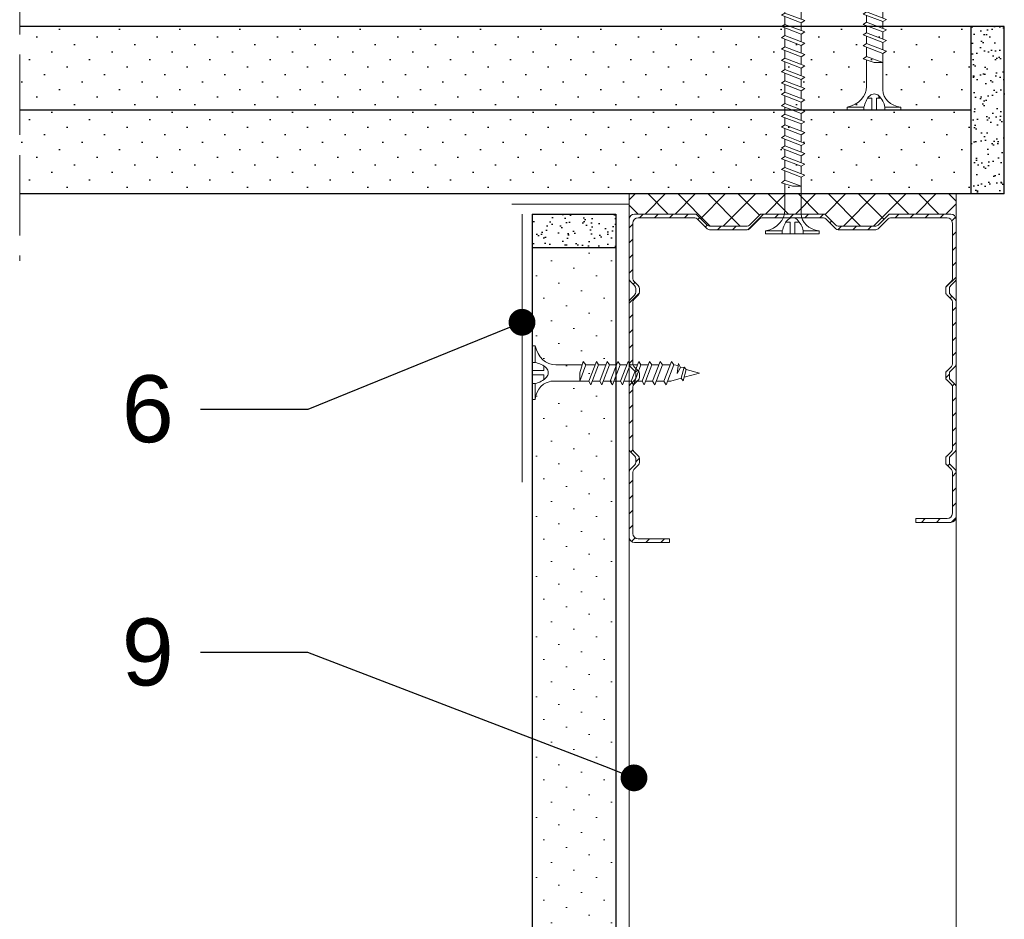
# Model space of a CAD drawing. Header units: millimetres. Extents: x 1245 to 3478, y 520 to 1092.
# Tile 6 of 16: x 2112 to 2259, y 723 to 858. Entities that reach past the tile are written whole.
import ezdxf
from ezdxf import colors
from ezdxf.entities.mleader import LeaderData, LeaderLine
from ezdxf.math import Vec2, Vec3

# ---------------------------------------------------------------- set-up
doc = ezdxf.new("R2010")
doc.units = ezdxf.units.MM
doc.linetypes.add('ACAD_ISO02W100', pattern=[15, 12, -3])
for name, color, linetype, lineweight in [('_RIGIPS AKCESORIA', 7, 'Continuous', 18), ('_RIGIPS G-K', 7, 'Continuous', 25), ('_RIGIPS PROFIL', 7, 'Continuous', 18), ('KRESKOWANIE', 7, 'Continuous', 9), ('OPISY', 7, 'Continuous', 9), ('PRZERYWANA', 7, 'ACAD_ISO02W100', 9)]:
    doc.layers.add(name, color=color, linetype=linetype, lineweight=lineweight)
doc.styles.get("Standard").update_dxf_attribs({"font": 'arial.ttf'})
pattern_1 = [(315, (4557.007, -132.7324), (-1.122532, -3.367596), [0, -3.175])]

# ---------------------------------------------------------------- blocks, each defined once
blk = doc.blocks.new('TN 25')
at = {"layer": '_RIGIPS AKCESORIA'}
for p, q in [((0, -0.84), (0, 7.16)), ((0, 7.16), (0.46, 7.16)), ((0.46, 7.16), (0.46, 4.78)), ((0.46, 4.78), (0, 4.78)), ((3.02, 4.46), (8.47, 4.46)), ((7.12, 4.46), (7.12, 3.18)), ((8.03, 2.01), (7.12, 4.46)), ((8.47, 4.46), (8.79, 5)), ((9.61, 1.51), (8.47, 4.46)), ((8.79, 5), (9.93, 2.01)), ((9, 4.46), (10.1, 4.46)), ((10.1, 4.46), (10.41, 5)), ((11.23, 1.51), (10.1, 4.46)), ((10.41, 5), (11.56, 2.01)), ((10.62, 4.46), (11.67, 4.46)), ((11.67, 4.46), (11.99, 5)), ((12.81, 1.51), (11.67, 4.46)), ((11.99, 5), (13.14, 2.01)), ((12.2, 4.46), (13.21, 4.46)), ((13.21, 4.46), (13.52, 5)), ((14.34, 1.51), (13.21, 4.46)), ((13.52, 5), (14.67, 2.01)), ((13.73, 4.46), (14.8, 4.46)), ((14.8, 4.46), (15.12, 5)), ((15.94, 1.51), (14.8, 4.46)), ((15.12, 5), (16.26, 2.01)), ((15.33, 4.46), (16.42, 4.46)), ((16.42, 4.46), (16.73, 5)), ((17.55, 1.51), (16.42, 4.46)), ((16.73, 5), (17.88, 2.01)), ((16.94, 4.46), (17.99, 4.46)), ((17.99, 4.46), (18.31, 5)), ((19.13, 1.51), (17.99, 4.46)), ((18.31, 5), (19.45, 2.01)), ((18.52, 4.46), (19.68, 4.46)), ((19.68, 4.46), (20, 5)), ((20.82, 1.51), (19.68, 4.46)), ((20, 5), (21.14, 2.01)), ((20.21, 4.46), (20.7, 4.46)), ((20.7, 4.46), (22.28, 3.98)), ((0, 3.5), (1.77, 3.5)), ((1.77, 3.5), (1.77, 4.2)), ((7.12, 3.18), (7.65, 1.53)), ((21.85, 1.83), (21.67, 3.28)), ((21.67, 3.28), (22.14, 2.4)), ((22.28, 3.98), (22.56, 4.37)), ((22.7, 2.36), (22.28, 3.98)), ((22.56, 4.37), (23.03, 2.71)), ((22.71, 3.85), (25, 3.24)), ((25, 3.24), (23.03, 2.71)), ((0, 2.83), (1.77, 2.83)), ((0.46, 1.64), (0, 1.64)), ((0.46, -0.84), (0.46, 1.64)), ((1.77, 2.83), (1.77, 2.18)), ((7.49, 2.01), (3.55, 2.01)), ((7.65, 1.53), (8.03, 2.01)), ((9.41, 2.01), (8.03, 2.01)), ((9.93, 2.01), (9.61, 1.51)), ((11.04, 2.01), (9.93, 2.01)), ((11.56, 2.01), (11.23, 1.51)), ((12.61, 2.01), (11.56, 2.01)), ((13.14, 2.01), (12.81, 1.51)), ((14.15, 2.01), (13.14, 2.01)), ((14.67, 2.01), (14.34, 1.51)), ((15.74, 2.01), (14.67, 2.01)), ((16.26, 2.01), (15.94, 1.51)), ((17.36, 2.01), (16.26, 2.01)), ((17.88, 2.01), (17.55, 1.51)), ((18.93, 2.01), (17.88, 2.01)), ((19.45, 2.01), (19.13, 1.51)), ((19.45, 2.01), (20.62, 2.01)), ((21.14, 2.01), (20.82, 1.51)), ((21.14, 2.01), (21.81, 2.12)), ((22.14, 2.4), (21.85, 1.83)), ((22.7, 2.36), (22.14, 2.4)), ((23.03, 2.71), (22.7, 2.36)), ((0, -0.84), (0.46, -0.84))]:
    blk.add_line(p, q, dxfattribs=at)
for centre, major_axis, ratio, start_param, end_param in [((3.09, 7.67), (0.17, 3.2), 0.826134, 1.773653, 3.180586), ((-0.04, 0.9), (0, 3.93), 0.848176, -0.720942, -0.151112), ((1.66, 3.18), (0, 0.895), 0.848176, -1.552777, -0.720942), ((1.66, 3.18), (0, 0.895), 0.848176, 3.862535, 4.730408), ((3.37, -1.57), (0.28, 3.57), 0.832181, 0.035984, 1.430787), ((-2.73, 15.91), (0, 14.76), 0.848176, 3.399396, 3.475072), ((0.59, 4.62), (0, 2.81), 0.848176, 3.475072, 3.862535)]:
    blk.add_ellipse(centre, major_axis=major_axis, ratio=ratio, start_param=start_param, end_param=end_param, dxfattribs=at)
blk = doc.blocks.new('CW 50 ULTRASTIL')
h = blk.add_hatch()
h.set_pattern_fill('ANSI31', color=256, scale=0.5, style=0)
h.paths.add_polyline_path([(28.56, 40.65, -0.198912), (28.71, 41), (30.21, 42.51, 0.198912), (30.36, 42.86), (30.36, 48.45, 0.198912), (30.21, 48.8), (28.71, 50.31, -0.198912), (28.56, 50.66), (28.56, 59.85, -0.198912), (28.71, 60.2), (30.21, 61.71, 0.198912), (30.36, 62.06), (30.36, 67.65, 0.198912), (30.21, 68), (28.71, 69.51, -0.198912), (28.56, 69.86), (28.56, 78.31, -0.414214), (29.36, 79.11), (37.68, 79.11, -0.198912), (38.04, 78.96), (38.74, 78.25, 0.198912), (39.1, 78.11), (39.68, 78.11, 0.198912), (40.04, 78.25), (40.74, 78.96, -0.198912), (41.1, 79.11), (50.38, 79.11, -0.198912), (50.74, 78.96), (51.44, 78.25, 0.198912), (51.8, 78.11), (52.38, 78.11, 0.198912), (52.74, 78.25), (53.44, 78.96, -0.198912), (53.8, 79.11), (63.08, 79.11, -0.198912), (63.44, 78.96), (64.14, 78.25, 0.198912), (64.5, 78.11), (65.08, 78.11, 0.198912), (65.44, 78.25), (66.14, 78.96, -0.198912), (66.5, 79.11), (75.66, 79.11, -0.414214), (76.46, 78.31), (76.46, 73.66), (77.01, 73.66), (77.01, 78.86, 0.414214), (76.21, 79.66), (66.5, 79.66, 0.198912), (66.14, 79.51), (65.44, 78.8, -0.198912), (65.08, 78.66), (64.5, 78.66, -0.198912), (64.14, 78.8), (63.44, 79.51, 0.198912), (63.08, 79.66), (53.8, 79.66, 0.198912), (53.44, 79.51), (52.74, 78.8, -0.198912), (52.38, 78.66), (51.8, 78.66, -0.198912), (51.44, 78.8), (50.74, 79.51, 0.198912), (50.38, 79.66), (41.1, 79.66, 0.198912), (40.74, 79.51), (40.04, 78.8, -0.198912), (39.68, 78.66), (39.1, 78.66, -0.198912), (38.74, 78.8), (38.04, 79.51, 0.198912), (37.68, 79.66), (28.81, 79.66, 0.414214), (28.01, 78.86), (28.01, 69.86, 0.198912), (28.16, 69.51), (29.66, 68, -0.198912), (29.81, 67.65), (29.81, 62.06, -0.198912), (29.66, 61.71), (28.16, 60.2, 0.198912), (28.01, 59.85), (28.01, 50.66, 0.198912), (28.16, 50.31), (29.66, 48.8, -0.198912), (29.81, 48.45), (29.81, 42.86, -0.198912), (29.66, 42.51), (28.16, 41, 0.198912), (28.01, 40.65), (28.01, 31.66, 0.414214), (28.81, 30.86), (37.68, 30.86, 0.198912), (38.04, 31), (38.74, 31.71, -0.198912), (39.1, 31.86), (39.68, 31.86, -0.198912), (40.04, 31.71), (40.74, 31, 0.198912), (41.1, 30.86), (50.38, 30.86, 0.198912), (50.74, 31), (51.44, 31.71, -0.198912), (51.8, 31.86), (52.38, 31.86, -0.198912), (52.74, 31.71), (53.44, 31, 0.198912), (53.8, 30.86), (63.08, 30.86, 0.198912), (63.44, 31), (64.14, 31.71, -0.198912), (64.5, 31.86), (65.08, 31.86, -0.198912), (65.44, 31.71), (66.14, 31, 0.198912), (66.5, 30.86), (73.21, 30.86, 0.414214), (74.01, 31.66), (74.01, 36.86), (73.46, 36.86), (73.46, 32.21, -0.414214), (72.66, 31.41), (66.5, 31.41, -0.198912), (66.14, 31.55), (65.44, 32.26, 0.198912), (65.08, 32.41), (64.5, 32.41, 0.198912), (64.14, 32.26), (63.44, 31.55, -0.198912), (63.08, 31.41), (53.8, 31.41, -0.198912), (53.44, 31.55), (52.74, 32.26, 0.198912), (52.38, 32.41), (51.8, 32.41, 0.198912), (51.44, 32.26), (50.74, 31.55, -0.198912), (50.38, 31.41), (41.1, 31.41, -0.198912), (40.74, 31.55), (40.04, 32.26, 0.198912), (39.68, 32.41), (39.1, 32.41, 0.198912), (38.74, 32.26), (38.04, 31.55, -0.198912), (37.68, 31.41), (29.36, 31.41, -0.414214), (28.56, 32.21)])
at = {"layer": '_RIGIPS PROFIL'}
for p, q in [((37.68, 79.66), (28.81, 79.66)), ((38.04, 79.51), (38.74, 78.8)), ((40.74, 79.51), (40.04, 78.8)), ((50.38, 79.66), (41.1, 79.66)), ((50.74, 79.51), (51.44, 78.8)), ((53.44, 79.51), (52.74, 78.8)), ((53.8, 79.66), (63.08, 79.66)), ((63.44, 79.51), (64.14, 78.8)), ((66.14, 79.51), (65.44, 78.8)), ((76.21, 79.66), (66.5, 79.66)), ((28.01, 78.86), (28.01, 69.86)), ((28.56, 78.31), (28.56, 69.86)), ((37.68, 79.11), (29.36, 79.11)), ((38.04, 78.96), (38.74, 78.25)), ((39.68, 78.66), (39.1, 78.66)), ((39.68, 78.11), (39.1, 78.11)), ((40.74, 78.96), (40.04, 78.25)), ((50.38, 79.11), (41.1, 79.11)), ((50.74, 78.96), (51.44, 78.25)), ((52.38, 78.66), (51.8, 78.66)), ((52.38, 78.11), (51.8, 78.11)), ((53.44, 78.96), (52.74, 78.25)), ((53.8, 79.11), (63.08, 79.11)), ((63.44, 78.96), (64.14, 78.25)), ((65.08, 78.66), (64.5, 78.66)), ((65.08, 78.11), (64.5, 78.11)), ((66.14, 78.96), (65.44, 78.25)), ((75.66, 79.11), (66.5, 79.11)), ((76.46, 73.66), (76.46, 78.31)), ((77.01, 73.66), (77.01, 78.86)), ((76.46, 73.66), (77.01, 73.66)), ((29.66, 68), (28.16, 69.51)), ((30.21, 68), (28.71, 69.51)), ((29.81, 67.65), (29.81, 62.06)), ((30.36, 67.65), (30.36, 62.06)), ((29.66, 61.71), (28.16, 60.2)), ((30.21, 61.71), (28.71, 60.2)), ((28.01, 59.85), (28.01, 50.66)), ((28.56, 59.85), (28.56, 50.66)), ((29.66, 48.8), (28.16, 50.31)), ((30.21, 48.8), (28.71, 50.31)), ((29.81, 42.86), (29.81, 48.45)), ((30.36, 42.86), (30.36, 48.45)), ((29.66, 42.51), (28.16, 41)), ((30.21, 42.51), (28.71, 41)), ((28.01, 31.66), (28.01, 40.65)), ((28.56, 32.21), (28.56, 40.65)), ((73.46, 36.86), (73.46, 32.21)), ((73.46, 36.86), (74.01, 36.86)), ((74.01, 36.86), (74.01, 31.66)), ((39.68, 32.41), (39.1, 32.41)), ((52.38, 32.41), (51.8, 32.41)), ((65.08, 32.41), (64.5, 32.41)), ((37.68, 31.41), (29.36, 31.41)), ((38.04, 31.55), (38.74, 32.26)), ((38.04, 31), (38.74, 31.71)), ((39.68, 31.86), (39.1, 31.86)), ((40.74, 31.55), (40.04, 32.26)), ((40.74, 31), (40.04, 31.71)), ((50.38, 31.41), (41.1, 31.41)), ((50.74, 31.55), (51.44, 32.26)), ((50.74, 31), (51.44, 31.71)), ((52.38, 31.86), (51.8, 31.86)), ((53.44, 31.55), (52.74, 32.26)), ((53.44, 31), (52.74, 31.71)), ((53.8, 31.41), (63.08, 31.41)), ((63.44, 31.55), (64.14, 32.26)), ((63.44, 31), (64.14, 31.71)), ((65.08, 31.86), (64.5, 31.86)), ((66.14, 31.55), (65.44, 32.26)), ((66.14, 31), (65.44, 31.71)), ((72.66, 31.41), (66.5, 31.41)), ((37.68, 30.86), (28.81, 30.86)), ((50.38, 30.86), (41.1, 30.86)), ((53.8, 30.86), (63.08, 30.86)), ((73.21, 30.86), (66.5, 30.86))]:
    blk.add_line(p, q, dxfattribs=at)
for centre, radius, start, end in [((28.81, 78.86), 0.8, 90, 180), ((37.68, 79.16), 0.5, 45, 90), ((41.1, 79.16), 0.5, 90, 135), ((50.38, 79.16), 0.5, 45, 90), ((53.8, 79.16), 0.5, 90, 135), ((63.08, 79.16), 0.5, 45, 90), ((66.5, 79.16), 0.5, 90, 135), ((76.21, 78.86), 0.8, 0, 90), ((29.36, 78.31), 0.8, 90, 180), ((37.68, 78.61), 0.5, 45, 90), ((39.1, 79.16), 0.5, 225, 270), ((39.1, 78.61), 0.5, 225, 270), ((39.68, 79.16), 0.5, 270, 315), ((39.68, 78.61), 0.5, 270, 315), ((41.1, 78.61), 0.5, 90, 135), ((50.38, 78.61), 0.5, 45, 90), ((51.8, 79.16), 0.5, 225, 270), ((51.8, 78.61), 0.5, 225, 270), ((52.38, 79.16), 0.5, 270, 315), ((52.38, 78.61), 0.5, 270, 315), ((53.8, 78.61), 0.5, 90, 135), ((63.08, 78.61), 0.5, 45, 90), ((64.5, 79.16), 0.5, 225, 270), ((64.5, 78.61), 0.5, 225, 270), ((65.08, 79.16), 0.5, 270, 315), ((65.08, 78.61), 0.5, 270, 315), ((66.5, 78.61), 0.5, 90, 135), ((75.66, 78.31), 0.8, 0, 90), ((28.51, 69.86), 0.5, 180, 225), ((29.06, 69.86), 0.5, 180, 225), ((29.31, 67.65), 0.5, 0, 45), ((29.86, 67.65), 0.5, 0, 45), ((29.31, 62.06), 0.5, 315, 0), ((29.86, 62.06), 0.5, 315, 0), ((28.51, 59.85), 0.5, 135, 180), ((29.06, 59.85), 0.5, 135, 180), ((28.51, 50.66), 0.5, 180, 225), ((29.06, 50.66), 0.5, 180, 225), ((29.31, 48.45), 0.5, 0, 45), ((29.86, 48.45), 0.5, 0, 45), ((29.31, 42.86), 0.5, 315, 0), ((29.86, 42.86), 0.5, 315, 0), ((28.51, 40.65), 0.5, 135, 180), ((29.06, 40.65), 0.5, 135, 180), ((39.1, 31.91), 0.5, 90, 135), ((39.68, 31.91), 0.5, 45, 90), ((51.8, 31.91), 0.5, 90, 135), ((52.38, 31.91), 0.5, 45, 90), ((64.5, 31.91), 0.5, 90, 135), ((65.08, 31.91), 0.5, 45, 90), ((28.81, 31.66), 0.8, 180, 270), ((29.36, 32.21), 0.8, 180, 270), ((37.68, 31.91), 0.5, 270, 315), ((37.68, 31.36), 0.5, 270, 315), ((39.1, 31.36), 0.5, 90, 135), ((39.68, 31.36), 0.5, 45, 90), ((41.1, 31.91), 0.5, 225, 270), ((41.1, 31.36), 0.5, 225, 270), ((50.38, 31.91), 0.5, 270, 315), ((50.38, 31.36), 0.5, 270, 315), ((51.8, 31.36), 0.5, 90, 135), ((52.38, 31.36), 0.5, 45, 90), ((53.8, 31.91), 0.5, 225, 270), ((53.8, 31.36), 0.5, 225, 270), ((63.08, 31.91), 0.5, 270, 315), ((63.08, 31.36), 0.5, 270, 315), ((64.5, 31.36), 0.5, 90, 135), ((65.08, 31.36), 0.5, 45, 90), ((66.5, 31.91), 0.5, 225, 270), ((66.5, 31.36), 0.5, 225, 270), ((72.66, 32.21), 0.8, 270, 0), ((73.21, 31.66), 0.8, 270, 0)]:
    blk.add_arc(centre, radius, start, end, dxfattribs=at)
blk = doc.blocks.new('TN 45')
at = {"layer": '_RIGIPS AKCESORIA'}
for p, q in [((0, -0.84), (0, 7.16)), ((0, 7.16), (0.46, 7.16)), ((0.46, 7.16), (0.46, 4.78)), ((0.46, 4.78), (0, 4.78)), ((3.02, 4.46), (8.47, 4.46)), ((7.12, 4.46), (7.12, 3.18)), ((8.03, 2.01), (7.12, 4.46)), ((8.47, 4.46), (8.79, 5)), ((9.61, 1.51), (8.47, 4.46)), ((8.79, 5), (9.93, 2.01)), ((9, 4.46), (10.1, 4.46)), ((10.1, 4.46), (10.41, 5)), ((11.23, 1.51), (10.1, 4.46)), ((10.41, 5), (11.56, 2.01)), ((10.62, 4.46), (11.67, 4.46)), ((11.67, 4.46), (11.99, 5)), ((12.81, 1.51), (11.67, 4.46)), ((11.99, 5), (13.14, 2.01)), ((12.2, 4.46), (13.21, 4.46)), ((13.21, 4.46), (13.52, 5)), ((14.34, 1.51), (13.21, 4.46)), ((13.52, 5), (14.67, 2.01)), ((13.73, 4.46), (14.8, 4.46)), ((14.8, 4.46), (15.12, 5)), ((15.94, 1.51), (14.8, 4.46)), ((15.12, 5), (16.26, 2.01)), ((15.33, 4.46), (16.42, 4.46)), ((16.42, 4.46), (16.73, 5)), ((17.55, 1.51), (16.42, 4.46)), ((16.73, 5), (17.88, 2.01)), ((16.94, 4.46), (17.99, 4.46)), ((17.99, 4.46), (18.31, 5)), ((19.13, 1.51), (17.99, 4.46)), ((18.31, 5), (19.45, 2.01)), ((18.52, 4.46), (19.68, 4.46)), ((19.68, 4.46), (20, 5)), ((20.82, 1.51), (19.68, 4.46)), ((20, 5), (21.14, 2.01)), ((20.21, 4.46), (21.37, 4.46)), ((21.37, 4.46), (21.69, 5)), ((22.51, 1.51), (21.37, 4.46)), ((21.69, 5), (22.83, 2.01)), ((21.9, 4.46), (23.06, 4.46)), ((23.06, 4.46), (23.38, 5)), ((24.2, 1.51), (23.06, 4.46)), ((23.38, 5), (24.52, 2.01)), ((23.59, 4.46), (24.75, 4.46)), ((24.75, 4.46), (25.07, 5)), ((25.89, 1.51), (24.75, 4.46)), ((25.07, 5), (26.21, 2.01)), ((25.28, 4.46), (26.44, 4.46)), ((26.44, 4.46), (26.76, 5)), ((27.58, 1.51), (26.44, 4.46)), ((26.76, 5), (27.9, 2.01)), ((26.96, 4.46), (28.13, 4.46)), ((28.13, 4.46), (28.45, 5)), ((29.27, 1.51), (28.13, 4.46)), ((28.45, 5), (29.59, 2.01)), ((28.65, 4.46), (29.82, 4.46)), ((29.82, 4.46), (30.14, 5)), ((30.96, 1.51), (29.82, 4.46)), ((30.14, 5), (31.28, 2.01)), ((30.34, 4.46), (31.51, 4.46)), ((31.51, 4.46), (31.83, 5)), ((32.65, 1.51), (31.51, 4.46)), ((31.83, 5), (32.97, 2.01)), ((32.03, 4.46), (33.2, 4.46)), ((33.2, 4.46), (33.52, 5)), ((34.34, 1.51), (33.2, 4.46)), ((33.52, 5), (34.66, 2.01)), ((33.72, 4.46), (34.89, 4.46)), ((34.89, 4.46), (35.21, 5)), ((36.03, 1.51), (34.89, 4.46)), ((35.21, 5), (36.35, 2.01)), ((35.41, 4.46), (36.58, 4.46)), ((36.58, 4.46), (36.9, 5)), ((37.72, 1.51), (36.58, 4.46)), ((36.9, 5), (38.04, 2.01)), ((37.1, 4.46), (38.27, 4.46)), ((38.27, 4.46), (38.59, 5)), ((39.41, 1.51), (38.27, 4.46)), ((38.59, 5), (39.73, 2.01)), ((38.79, 4.46), (39.96, 4.46)), ((39.96, 4.46), (40.28, 5)), ((41.1, 1.51), (39.96, 4.46)), ((40.28, 5), (41.42, 2.01)), ((40.48, 4.46), (40.98, 4.46)), ((40.98, 4.46), (42.56, 3.98)), ((0, 3.5), (1.77, 3.5)), ((1.77, 3.5), (1.77, 4.2)), ((7.12, 3.18), (7.65, 1.53)), ((42.13, 1.83), (41.95, 3.28)), ((41.95, 3.28), (42.42, 2.4)), ((42.56, 3.98), (42.84, 4.37)), ((42.98, 2.36), (42.56, 3.98)), ((42.84, 4.37), (43.31, 2.71)), ((42.99, 3.85), (45, 3.24)), ((45, 3.24), (43.31, 2.71)), ((0, 2.83), (1.77, 2.83)), ((0.46, 1.64), (0, 1.64)), ((0.46, -0.84), (0.46, 1.64)), ((1.77, 2.83), (1.77, 2.18)), ((7.49, 2.01), (3.55, 2.01)), ((7.65, 1.53), (8.03, 2.01)), ((9.41, 2.01), (8.03, 2.01)), ((9.93, 2.01), (9.61, 1.51)), ((11.04, 2.01), (9.93, 2.01)), ((11.56, 2.01), (11.23, 1.51)), ((12.61, 2.01), (11.56, 2.01)), ((13.14, 2.01), (12.81, 1.51)), ((14.15, 2.01), (13.14, 2.01)), ((14.67, 2.01), (14.34, 1.51)), ((15.74, 2.01), (14.67, 2.01)), ((16.26, 2.01), (15.94, 1.51)), ((17.36, 2.01), (16.26, 2.01)), ((17.88, 2.01), (17.55, 1.51)), ((18.93, 2.01), (17.88, 2.01)), ((19.45, 2.01), (19.13, 1.51)), ((19.45, 2.01), (20.62, 2.01)), ((20.62, 2.01), (19.57, 2.01)), ((21.14, 2.01), (20.82, 1.51)), ((21.14, 2.01), (22.31, 2.01)), ((22.31, 2.01), (21.26, 2.01)), ((22.83, 2.01), (22.51, 1.51)), ((22.83, 2.01), (24, 2.01)), ((24, 2.01), (22.95, 2.01)), ((24.52, 2.01), (24.2, 1.51)), ((24.52, 2.01), (25.69, 2.01)), ((25.69, 2.01), (24.64, 2.01)), ((26.21, 2.01), (25.89, 1.51)), ((26.21, 2.01), (27.38, 2.01)), ((27.38, 2.01), (26.33, 2.01)), ((27.9, 2.01), (27.58, 1.51)), ((27.9, 2.01), (29.07, 2.01)), ((29.07, 2.01), (28.02, 2.01)), ((29.59, 2.01), (29.27, 1.51)), ((29.59, 2.01), (30.76, 2.01)), ((30.76, 2.01), (29.71, 2.01)), ((31.28, 2.01), (30.96, 1.51)), ((31.28, 2.01), (32.45, 2.01)), ((32.45, 2.01), (31.4, 2.01)), ((32.97, 2.01), (32.65, 1.51)), ((32.97, 2.01), (34.14, 2.01)), ((34.14, 2.01), (33.09, 2.01)), ((34.66, 2.01), (34.34, 1.51)), ((34.66, 2.01), (35.83, 2.01)), ((35.83, 2.01), (34.78, 2.01)), ((36.35, 2.01), (36.03, 1.51)), ((36.35, 2.01), (37.52, 2.01)), ((37.52, 2.01), (36.47, 2.01)), ((38.04, 2.01), (37.72, 1.51)), ((38.04, 2.01), (39.21, 2.01)), ((39.21, 2.01), (38.16, 2.01)), ((39.73, 2.01), (39.41, 1.51)), ((39.73, 2.01), (40.9, 2.01)), ((41.42, 2.01), (41.1, 1.51)), ((41.42, 2.01), (42.09, 2.12)), ((42.42, 2.4), (42.13, 1.83)), ((42.98, 2.36), (42.42, 2.4)), ((43.31, 2.71), (42.98, 2.36)), ((0, -0.84), (0.46, -0.84))]:
    blk.add_line(p, q, dxfattribs=at)
for centre, major_axis, ratio, start_param, end_param in [((3.09, 7.67), (0.17, 3.2), 0.826134, 1.773653, 3.180586), ((-0.04, 0.9), (0, 3.93), 0.848176, -0.720942, -0.151112), ((1.66, 3.18), (0, 0.895), 0.848176, -1.552777, -0.720942), ((1.66, 3.18), (0, 0.895), 0.848176, 3.862535, 4.730408), ((3.37, -1.57), (0.28, 3.57), 0.832181, 0.035984, 1.430787), ((-2.73, 15.91), (0, 14.76), 0.848176, 3.399396, 3.475072), ((0.59, 4.62), (0, 2.81), 0.848176, 3.475072, 3.862535)]:
    blk.add_ellipse(centre, major_axis=major_axis, ratio=ratio, start_param=start_param, end_param=end_param, dxfattribs=at)
blk = doc.blocks.new('_Dot')
at = {"color": 0, "linetype": 'ByBlock', "lineweight": -2}
blk.add_line((-0.5, 0), (-1, 0), dxfattribs=at)
at = {"color": 0, "linetype": 'ByBlock', "const_width": 0.5}
blk.add_lwpolyline([(-0.25, 0, 1), (0.25, 0, 1)], format="xyb", close=True, dxfattribs=at)

msp = doc.modelspace()

# ---------------------------------------------------------------- hatches: boundary and pattern name
at = {"layer": '_RIGIPS G-K'}
h = msp.add_hatch(dxfattribs=at)
h.set_pattern_fill('DOTS', color=256, scale=2, angle=225, style=0)
h.set_pattern_definition(pattern_1)
h.paths.add_polyline_path([(2111.8, 844.15), (2111.8, 856.65), (2253.8, 856.65), (2253.8, 844.15)])
h = msp.add_hatch(dxfattribs=at)
h.set_pattern_fill('AR-SAND', color=256, scale=0.05, style=0)
h.set_pattern_definition([(217.5, (4273.3403, 1947.0351), (0.0800016, -2.4470662), [0, -1.9304, 0, -2.159, 0, -2.06375]), (187.5, (4273.3403, 1947.035), (-2.2476164, -3.5841255), [0, -1.0414, 0, -1.7399, 0, -0.66675]), (147.5, (4274.9024, 1947.0351), (-3.9549619, -0.007186), [0, -0.635, 0, -2.286, 0, -2.9845]), (137.5, (4274.9024, 1947.035), (-3.8177823, -1.1146466), [0, -0.3175, 0, -1.4986, 0, -1.7145])])
h.paths.add_polyline_path([(2253.8, 831.65), (2258.8, 831.65), (2258.8, 856.65), (2253.8, 856.65)])
h = msp.add_hatch(dxfattribs=at)
h.set_pattern_fill('DOTS', color=256, scale=2, angle=225, style=0)
h.set_pattern_definition(pattern_1)
h.paths.add_polyline_path([(2111.8, 831.65), (2111.8, 844.15), (2253.8, 844.15), (2253.8, 831.65)])
h = msp.add_hatch(dxfattribs=at)
h.set_pattern_fill('AR-SAND', color=256, scale=0.05, angle=90, style=0)
h.set_pattern_definition([(232.5, (3291.1873, 2843.1881), (-2.4470662, 0.0800016), [0, -1.9304, 0, -2.159, 0, -2.06375]), (262.5, (3291.1873, 2843.188), (-3.5841255, -2.2476164), [0, -1.0414, 0, -1.7399, 0, -0.66675]), (302.5, (3291.1873, 2844.7502), (-0.007186, -3.9549619), [0, -0.635, 0, -2.286, 0, -2.9845]), (312.5, (3291.1873, 2844.7502), (-1.1146466, -3.8177823), [0, -0.3175, 0, -1.4986, 0, -1.7145])])
h.paths.add_polyline_path([(2188.3, 823.65), (2188.3, 828.65), (2200.8, 828.65), (2200.8, 823.65)])
at = {"layer": 'KRESKOWANIE'}
h = msp.add_hatch(dxfattribs=at)
h.set_pattern_fill('ANSI37', color=256, style=0)
h.set_pattern_definition([(135, (3857.007, -25), (2.245064, 2.245064), []), (45, (3857.007, -25), (2.245064, -2.245064), [])])
h.paths.add_polyline_path([(2202.8, 831.65), (2251.6, 831.65), (2251.6, 827.85, 0.414214), (2250.8, 828.65), (2241.81, 828.65, 0.198912), (2241.46, 828.5), (2239.95, 827, -0.198912), (2239.6, 826.85), (2234.01, 826.85, -0.198912), (2233.66, 827), (2232.15, 828.5, 0.198912), (2231.8, 828.65), (2222.61, 828.65, 0.198912), (2222.26, 828.5), (2220.75, 827, -0.198912), (2220.4, 826.85), (2214.81, 826.85, -0.198912), (2214.46, 827), (2212.95, 828.5, 0.198912), (2212.6, 828.65), (2203.6, 828.65, 0.414214), (2202.8, 827.85)])
h = msp.add_hatch(dxfattribs=at)
h.set_pattern_fill('DOTS', color=256, scale=2, angle=225, style=0)
h.set_pattern_definition([(225, (866.6, 0), (1.122532, -3.367596), [0, -3.175])])
h.paths.add_polyline_path([(2200.8, 823.65), (2188.3, 823.65), (2188.3, 663.65), (2200.8, 663.65)])

# ---------------------------------------------------------------- linework, layer by layer
at = {"layer": '_RIGIPS AKCESORIA'}
for p, q in [((2202.8, 830.15), (2185.3, 830.15)), ((2186.8, 828.65), (2186.8, 788.65))]:
    msp.add_line(p, q, dxfattribs=at)
at = {"layer": '_RIGIPS G-K'}
for p, q in [((2258.8, 856.65), (2111.8, 856.65)), ((2253.8, 856.65), (2253.8, 831.65)), ((2258.8, 831.65), (2258.8, 856.65)), ((2253.8, 844.15), (2111.8, 844.15)), ((2258.8, 831.65), (2111.8, 831.65)), ((2188.3, 828.65), (2188.3, 651.15)), ((2188.3, 828.65), (2200.8, 828.65)), ((2200.8, 828.65), (2200.8, 663.65)), ((2188.3, 823.65), (2200.8, 823.65))]:
    msp.add_line(p, q, dxfattribs=at)
at = {"layer": '_RIGIPS PROFIL', "lineweight": 9}
for p, q in [((2202.8, 665.65), (2202.8, 831.65)), ((2251.6, 714.45), (2251.6, 831.65))]:
    msp.add_line(p, q, dxfattribs=at)
at = {"layer": 'PRZERYWANA'}
msp.add_line((2111.8, 1047.45), (2111.8, 821.65), dxfattribs=at)

# ---------------------------------------------------------------- block references
at = {"xscale": -1, "rotation": 270}
msp.add_blockref('TN 45', (2224.01, 825.68), dxfattribs=at)
at = {"layer": '_RIGIPS AKCESORIA', "xscale": -1}
for p, rotation in [((2236.2, 844.15), 270), ((2188.3, 808.16), 180)]:
    msp.add_blockref('TN 25', p, dxfattribs=dict(at, rotation=rotation))
at = {"layer": '_RIGIPS PROFIL', "xscale": -1, "rotation": 90}
msp.add_blockref('CW 50 ULTRASTIL', (2282.46, 856.66), dxfattribs=at)

# ---------------------------------------------------------------- leaders
at = {"layer": 'OPISY'}
ml = msp.add_multileader_mtext('Standard', dxfattribs=at)
ml.set_content('6', color=256)
ml.set_leader_properties()
ml.set_arrow_properties(name='DOT')
ml.build(insert=Vec2(0, 0))
ctx = ml.context
ctx.base_point, ctx.char_height, ctx.landing_gap_size, ctx.plane_origin = Vec3(2124.21, 799.51), 10, 4, Vec3(2331.4, 655.85)
ctx.text_align_type = 2
notes = []
notes.append((ctx, [(0, (1, 1, 0), (2154.81, 799.51), (-1, 0), 16, [(0, [(2186.8, 812.5)], 0, [])])]))
ctx.mtext.insert, ctx.mtext.alignment, ctx.mtext.flow_direction = Vec3(2134.81, 804.6), 3, 5
ml = msp.add_multileader_mtext('Standard', dxfattribs=at)
ml.set_content('9', color=256)
ml.set_leader_properties()
ml.set_arrow_properties(name='DOT')
ml.build(insert=Vec2(0, 0))
ctx = ml.context
ctx.base_point, ctx.char_height, ctx.landing_gap_size, ctx.plane_origin = Vec3(2124.24, 763.22), 10, 4, Vec3(2331.4, 619.56)
ctx.text_align_type = 2
notes.append((ctx, [(0, (1, 1, 0), (2154.81, 763.22), (-1, 0), 16, [(0, [(2203.52, 744.52)], 0, [])])]))
ctx.mtext.insert, ctx.mtext.alignment, ctx.mtext.flow_direction = Vec3(2134.81, 768.31), 3, 5
for ctx, leaders in notes:
    for number, flags, end, landing, length, lines in leaders:
        leader = LeaderData()
        leader.index, (leader.has_last_leader_line, leader.has_dogleg_vector, leader.attachment_direction) = number, flags
        leader.last_leader_point, leader.dogleg_vector, leader.dogleg_length = Vec3(end), Vec3(landing), length
        for number, points, colour, breaks in lines:
            line = LeaderLine()
            line.index, line.vertices, line.color, line.breaks = number, Vec3.list(points), colors.encode_raw_color(colour), breaks
            leader.lines.append(line)
        ctx.leaders.append(leader)

doc.saveas('drawing.dxf')
